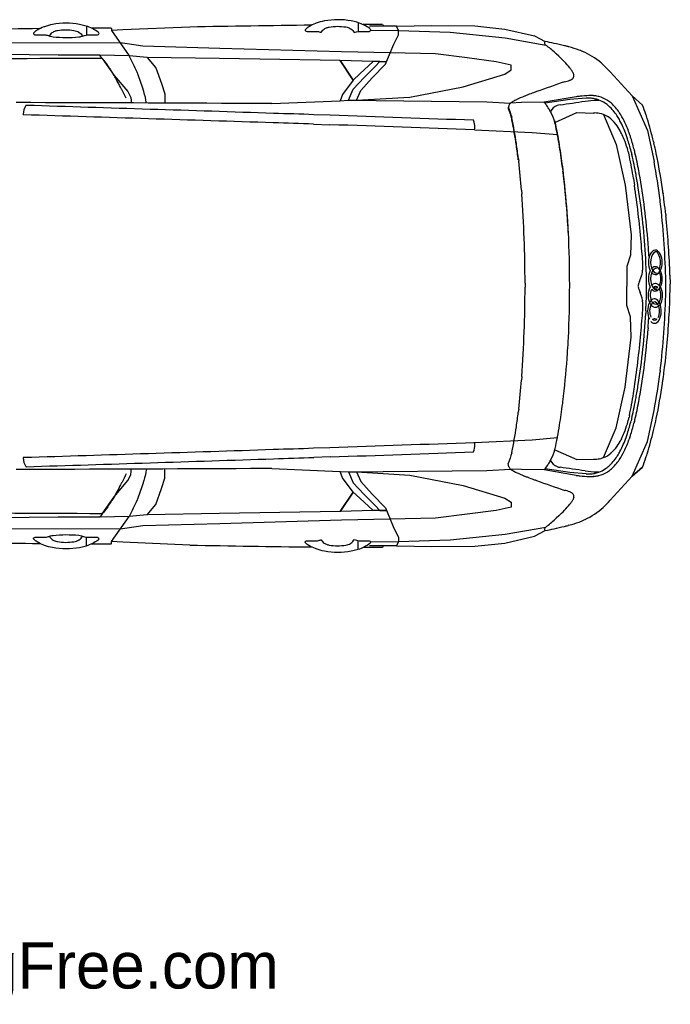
# Model space of a CAD drawing. Header units: millimetres. Extents: x -736 to -723.1, y -2314.2 to -2307.3.
# Tile 6 of 8: x -725.7 to -723.3, y -2314.2 to -2310.6. Entities that reach past the tile are written whole.
import ezdxf

# ---------------------------------------------------------------- set-up
doc = ezdxf.new("R2010")
doc.units = ezdxf.units.MM
doc.layers.add('dwgFree.com-automobile', color=251, linetype='Continuous')
doc.layers.add('DwgFree.com-Lineas perimetro', color=250, linetype='Continuous')

msp = doc.modelspace()

# ---------------------------------------------------------------- linework, layer by layer
at = {"layer": 'dwgFree.com-automobile', "color": 18, "true_color": 0x000000}
for p, q in [((-723.6834, -2310.9537), (-723.6837, -2310.9525)), ((-723.6736, -2311.0001), (-723.6741, -2310.9975)), ((-723.6534, -2311.1318), (-723.6545, -2311.1226)), ((-723.6362, -2311.3166), (-723.6366, -2311.3092)), ((-723.259, -2311.5222), (-723.2579, -2311.5549)), ((-723.7933, -2311.5519), (-723.7933, -2311.5663)), ((-723.3756, -2311.5679), (-723.3755, -2311.5683)), ((-723.3715, -2311.5455), (-723.3684, -2311.5385))]:
    msp.add_line(p, q, dxfattribs=at)
for centre, radius, start, end in [((-723.887, -2311.0048), 0.2099, 13.2021, 14.0632), ((-724.5658, -2311.164), 0.9072, 10.5787, 13.2021), ((-725.5496, -2311.3504), 1.9085, 9.2765, 10.5787), ((-725.5496, -2311.3572), 1.9085, 9.2765, 10.5787), ((-725.8741, -2311.4034), 2.2373, 7.2102, 9.2765), ((-725.5468, -2311.3714), 1.9085, 6.6468, 7.2102), ((-726.7896, -2311.5162), 3.1597, 3.7561, 6.6468), ((-726.4927, -2311.5041), 2.8627, 2.7864, 3.7561), ((-723.2842, -2311.5843), 0.0954, 163.4683, 166.8331), ((-723.2842, -2311.5408), 0.0954, 193.1669, 196.5317), ((-723.2795, -2311.5853), 0.1002, 156.6273, 163.4683), ((-724.9746, -2311.6134), 1.7176, 1.6968, 1.9519), ((-724.9746, -2311.5117), 1.7176, 358.0481, 358.3032)]:
    msp.add_arc(centre, radius, start, end, dxfattribs=at)
at = {"layer": 'dwgFree.com-automobile', "color": 18, "true_color": 0x000000, "extrusion": (0, 0, -1)}
for centre, start_param, end_param in [((-723.3119, -2311.536), 3.934719, 5.490059), ((-723.3119, -2311.5968), 2.706149, 3.577036)]:
    msp.add_ellipse(centre, major_axis=(0, -0.0335), ratio=0.550612, start_param=start_param, end_param=end_param, dxfattribs=at)
at = {"layer": 'dwgFree.com-automobile', "color": 18, "true_color": 0x000000}
msp.add_ellipse((-723.3119, -2311.536), major_axis=(0, 0.0335), ratio=0.550612, start_param=2.706149, end_param=3.577036, dxfattribs=at)
at = {"layer": 'DwgFree.com-Lineas perimetro', "color": 18, "true_color": 0x000000}
for p, q in [((-724.4083, -2310.5922), (-724.4083, -2310.6245)), ((-725.4101, -2310.605), (-725.4101, -2310.6373)), ((-725.32, -2310.6118), (-725.3923, -2310.6118)), ((-725.3181, -2310.6133), (-725.3181, -2310.6214)), ((-724.3182, -2310.599), (-724.3905, -2310.599)), ((-724.3163, -2310.6005), (-724.3163, -2310.605)), ((-723.7168, -2310.6743), (-723.7179, -2310.6733)), ((-723.6317, -2310.6812), (-723.6346, -2310.6804)), ((-723.572, -2310.7024), (-723.5755, -2310.7008)), ((-723.669, -2310.7156), (-723.6781, -2310.7071)), ((-723.6212, -2310.7676), (-723.6214, -2310.7674)), ((-723.5038, -2310.748), (-723.5049, -2310.7471)), ((-723.6282, -2310.8043), (-723.6272, -2310.8039)), ((-723.6134, -2310.783), (-723.6135, -2310.7828)), ((-723.8281, -2310.877), (-723.8265, -2310.8762)), ((-723.6045, -2310.8647), (-723.7224, -2310.8853)), ((-723.5542, -2310.8704), (-723.5543, -2310.8704)), ((-723.5401, -2310.861), (-723.5419, -2310.8609)), ((-723.5214, -2310.877), (-723.5229, -2310.8765)), ((-723.5208, -2310.8645), (-723.5213, -2310.8644)), ((-723.8532, -2310.897), (-723.8549, -2310.9085)), ((-723.4971, -2310.8894), (-723.4983, -2310.8886)), ((-724.5113, -2310.9331), (-724.5724, -2310.931)), ((-723.6997, -2310.9193), (-723.6977, -2310.923)), ((-723.6837, -2310.9593), (-723.6025, -2310.9234)), ((-723.6025, -2310.9234), (-723.541, -2310.925)), ((-723.512, -2310.9278), (-723.5131, -2310.9275)), ((-723.5035, -2310.9305), (-723.4578, -2311.0403)), ((-723.4769, -2310.9469), (-723.4776, -2310.9463)), ((-723.4528, -2310.9371), (-723.4546, -2310.9344)), ((-723.445, -2310.924), (-723.446, -2310.9225)), ((-723.3477, -2310.9304), (-723.3463, -2310.9349)), ((-724.5736, -2310.9659), (-724.5125, -2310.968)), ((-723.6837, -2310.9593), (-723.6834, -2310.9605)), ((-723.6741, -2311.0042), (-723.6736, -2311.0068)), ((-723.438, -2310.9999), (-723.4399, -2310.9962)), ((-723.4157, -2311.0199), (-723.4158, -2311.0196)), ((-723.4069, -2311.0053), (-723.4094, -2310.998)), ((-723.4578, -2311.0403), (-723.4242, -2311.1906)), ((-723.39, -2311.0631), (-723.3903, -2311.0621)), ((-723.8181, -2311.0906), (-723.8166, -2311.1027)), ((-723.4086, -2311.0847), (-723.4099, -2311.0789)), ((-723.4013, -2311.0707), (-723.4024, -2311.0663)), ((-723.6545, -2311.1294), (-723.6534, -2311.1386)), ((-723.3738, -2311.1385), (-723.3739, -2311.1382)), ((-723.4242, -2311.1906), (-723.4025, -2311.374)), ((-723.3759, -2311.2), (-723.3759, -2311.1998)), ((-723.8062, -2311.2094), (-723.8052, -2311.2224)), ((-723.2843, -2311.2201), (-723.2842, -2311.2211)), ((-723.2948, -2311.252), (-723.2954, -2311.2466)), ((-723.6366, -2311.316), (-723.6362, -2311.3234)), ((-723.2746, -2311.2993), (-723.2741, -2311.304)), ((-723.4025, -2311.374), (-723.404, -2311.4486)), ((-723.404, -2311.4486), (-723.4174, -2311.4904)), ((-723.3479, -2311.471), (-723.3484, -2311.4614)), ((-723.259, -2311.6029), (-723.2579, -2311.5702)), ((-723.3715, -2311.5795), (-723.3684, -2311.5865)), ((-723.404, -2311.6764), (-723.4174, -2311.6347)), ((-723.3607, -2311.6139), (-723.3604, -2311.6161)), ((-723.4025, -2311.7511), (-723.404, -2311.6764)), ((-723.3479, -2311.654), (-723.3484, -2311.6637)), ((-723.3394, -2311.7162), (-723.3396, -2311.7197)), ((-723.4242, -2311.9345), (-723.4025, -2311.7511)), ((-723.6366, -2311.8091), (-723.6362, -2311.8017)), ((-723.2746, -2311.8257), (-723.2741, -2311.8211)), ((-723.8052, -2311.8958), (-723.8062, -2311.9089)), ((-723.2948, -2311.873), (-723.2954, -2311.8784)), ((-723.4578, -2312.0847), (-723.4242, -2311.9345)), ((-723.3759, -2311.9251), (-723.3759, -2311.9252)), ((-723.2843, -2311.905), (-723.2842, -2311.904)), ((-723.6545, -2311.9956), (-723.6534, -2311.9864)), ((-723.3738, -2311.9865), (-723.3739, -2311.9868)), ((-723.8166, -2312.0156), (-723.8181, -2312.0276)), ((-723.4086, -2312.0404), (-723.4099, -2312.0461)), ((-723.4013, -2312.0544), (-723.4024, -2312.0587)), ((-723.39, -2312.062), (-723.3903, -2312.063)), ((-723.5035, -2312.1945), (-723.4578, -2312.0847)), ((-723.4157, -2312.1052), (-723.4158, -2312.1054)), ((-723.6741, -2312.1208), (-723.6736, -2312.1182)), ((-723.438, -2312.1252), (-723.4399, -2312.1289)), ((-723.4069, -2312.1197), (-723.4094, -2312.127)), ((-724.5736, -2312.1591), (-724.5125, -2312.1571)), ((-723.6837, -2312.1658), (-723.6834, -2312.1645)), ((-723.6837, -2312.1658), (-723.6025, -2312.2016)), ((-723.4769, -2312.1782), (-723.4776, -2312.1788)), ((-723.4528, -2312.1879), (-723.4546, -2312.1906)), ((-724.5113, -2312.1919), (-724.5724, -2312.194)), ((-723.8532, -2312.228), (-723.8549, -2312.2166)), ((-723.6997, -2312.2057), (-723.6977, -2312.202)), ((-723.6025, -2312.2016), (-723.541, -2312.2)), ((-723.512, -2312.1972), (-723.5131, -2312.1975)), ((-723.445, -2312.201), (-723.446, -2312.2025)), ((-723.3477, -2312.1946), (-723.3463, -2312.1901)), ((-723.8281, -2312.248), (-723.8265, -2312.2488)), ((-723.6045, -2312.2604), (-723.7224, -2312.2397)), ((-723.5542, -2312.2547), (-723.5543, -2312.2547)), ((-723.5214, -2312.248), (-723.5229, -2312.2486)), ((-723.5208, -2312.2605), (-723.5213, -2312.2606)), ((-723.4971, -2312.2356), (-723.4983, -2312.2364)), ((-723.5401, -2312.264), (-723.5419, -2312.2642)), ((-723.6282, -2312.3207), (-723.6272, -2312.3211)), ((-723.6212, -2312.3574), (-723.6214, -2312.3577)), ((-723.6134, -2312.342), (-723.6135, -2312.3423)), ((-723.5038, -2312.377), (-723.5049, -2312.378)), ((-723.669, -2312.4094), (-723.6781, -2312.4179)), ((-723.572, -2312.4227), (-723.5755, -2312.4243)), ((-723.7168, -2312.4508), (-723.7179, -2312.4518)), ((-723.6317, -2312.4438), (-723.6346, -2312.4446)), ((-725.4101, -2312.5201), (-725.4101, -2312.4878)), ((-725.32, -2312.5132), (-725.3923, -2312.5132)), ((-725.3181, -2312.5117), (-725.3181, -2312.5036)), ((-724.4083, -2312.5329), (-724.4083, -2312.5006)), ((-724.3182, -2312.526), (-724.3905, -2312.526)), ((-724.3163, -2312.5245), (-724.3163, -2312.52))]:
    msp.add_line(p, q, dxfattribs=at)
for points in [[(-724.5448, -2310.6279, -0.128656), (-724.5341, -2310.6156, -0.074928), (-724.5222, -2310.6098), (-724.5208, -2310.6094, -0.033595), (-724.5152, -2310.608, -0.082493), (-724.4543, -2310.6079, -0.091508), (-724.4363, -2310.6143), (-724.4352, -2310.615, -0.165945), (-724.4234, -2310.6286), (-724.4149, -2310.6259, -0.077034), (-724.4048, -2310.6243), (-724.3706, -2310.6243, 0.052715), (-724.3674, -2310.6239, 0.220499), (-724.3623, -2310.6201, 0.264829), (-724.3624, -2310.6173, 0.098627), (-724.3655, -2310.6138, 0.085251), (-724.4095, -2310.5918), (-724.4138, -2310.5905, 0.026826), (-724.4337, -2310.5856, 0.094576), (-724.5331, -2310.5858, 0.040749), (-724.563, -2310.5941), (-724.5654, -2310.595, 0.050939), (-724.5898, -2310.607), (-724.5937, -2310.6094, 0.027989), (-724.5972, -2310.6119, 0.041607), (-724.6027, -2310.617, 0.423561), (-724.6024, -2310.6218, 0.14772), (-724.5969, -2310.6241, 0.02926), (-724.5945, -2310.6243), (-724.5625, -2310.6243, -0.085716), (-724.5481, -2310.6268, 0.005048), (-724.5448, -2310.6279)], [(-725.5466, -2310.6407, -0.128656), (-725.5359, -2310.6284, -0.074928), (-725.524, -2310.6226), (-725.5226, -2310.6222, -0.033595), (-725.517, -2310.6208, -0.082493), (-725.4561, -2310.6207, -0.091508), (-725.4382, -2310.6271), (-725.437, -2310.6278, -0.165945), (-725.4252, -2310.6414), (-725.4167, -2310.6387, -0.077034), (-725.4066, -2310.6371), (-725.3725, -2310.6371, 0.052715), (-725.3692, -2310.6368, 0.220499), (-725.3641, -2310.6329, 0.264829), (-725.3642, -2310.6301, 0.098627), (-725.3674, -2310.6266, 0.085251), (-725.4113, -2310.6046), (-725.4157, -2310.6033, 0.026826), (-725.4355, -2310.5984, 0.094576), (-725.5349, -2310.5986, 0.040749), (-725.5648, -2310.607), (-725.5672, -2310.6078, 0.050939), (-725.5916, -2310.6198), (-725.5956, -2310.6222, 0.027989), (-725.5991, -2310.6247, 0.041607), (-725.6045, -2310.6298, 0.423561), (-725.6042, -2310.6346, 0.14772), (-725.5987, -2310.637, 0.02926), (-725.5963, -2310.6371), (-725.5643, -2310.6371, -0.085716), (-725.5499, -2310.6396, 0.005048), (-725.5466, -2310.6407)], [(-725.5466, -2310.6407, 0.005298), (-725.5431, -2310.6419, 0.048516), (-725.5331, -2310.6439, 0.050735), (-725.4387, -2310.6444, 0.052924), (-725.4278, -2310.6422), (-725.4252, -2310.6414)], [(-725.2643, -2310.8704, 0.012934), (-725.2789, -2310.8402, 0.001617), (-725.2803, -2310.8375), (-725.2844, -2310.8297, 0.005718), (-725.2979, -2310.8046, 0.006801), (-725.3082, -2310.7866), (-725.3119, -2310.7803, 0.009079), (-725.3233, -2310.7617, 0.008378), (-725.3295, -2310.7524), (-725.3315, -2310.7494, 0.037585), (-725.3521, -2310.7238, 0.003895), (-726.0891, -2310.7296, 0.003895)], [(-725.1885, -2310.8882, 0.020201), (-725.1984, -2310.846, 0.007329), (-725.2006, -2310.8385), (-725.2012, -2310.8367, 0.021191), (-725.2211, -2310.7811, 0.000299), (-725.2237, -2310.7747), (-725.2237, -2310.7746, 0.030386), (-725.253, -2310.7137)], [(-724.7271, -2310.8903), (-724.8048, -2310.8899, 0.000582), (-725.6688, -2310.8865)], [(-725.2643, -2312.2547, -0.012934), (-725.2789, -2312.2848, -0.001617), (-725.2803, -2312.2876), (-725.2844, -2312.2953, -0.005718), (-725.2979, -2312.3204, -0.006801), (-725.3082, -2312.3385), (-725.3119, -2312.3447, -0.009079), (-725.3233, -2312.3633, -0.008378), (-725.3295, -2312.3726), (-725.3315, -2312.3756, -0.037585), (-725.3521, -2312.4012, -0.003895), (-726.0891, -2312.3955, -0.003895)], [(-724.7271, -2312.2348), (-724.8048, -2312.2351, -0.000582), (-725.6688, -2312.2385)], [(-725.1885, -2312.2369, -0.020201), (-725.1984, -2312.279, -0.007329), (-725.2006, -2312.2866), (-725.2012, -2312.2883, -0.021191), (-725.2211, -2312.3439, -0.000299), (-725.2237, -2312.3503), (-725.2237, -2312.3504, -0.030386), (-725.253, -2312.4114)], [(-725.5466, -2312.4843, -0.005298), (-725.5431, -2312.4832, -0.048516), (-725.5331, -2312.4811, -0.050735), (-725.4387, -2312.4806, -0.052924), (-725.4278, -2312.4828), (-725.4252, -2312.4837)], [(-725.5466, -2312.4843, 0.128656), (-725.5359, -2312.4966, 0.074928), (-725.524, -2312.5024), (-725.5226, -2312.5029, 0.033595), (-725.517, -2312.5042, 0.082493), (-725.4561, -2312.5044, 0.091508), (-725.4382, -2312.4979), (-725.437, -2312.4973, 0.165945), (-725.4252, -2312.4837), (-725.4167, -2312.4864, 0.077034), (-725.4066, -2312.4879), (-725.3725, -2312.4879, -0.052715), (-725.3692, -2312.4883, -0.220499), (-725.3641, -2312.4921, -0.264829), (-725.3642, -2312.495, -0.098627), (-725.3674, -2312.4984, -0.085251), (-725.4113, -2312.5204), (-725.4157, -2312.5218, -0.026826), (-725.4355, -2312.5266, -0.094576), (-725.5349, -2312.5264, -0.040749), (-725.5648, -2312.5181), (-725.5672, -2312.5172, -0.050939), (-725.5916, -2312.5052), (-725.5956, -2312.5028, -0.027989), (-725.5991, -2312.5004, -0.041607), (-725.6045, -2312.4953, -0.423561), (-725.6042, -2312.4905, -0.14772), (-725.5987, -2312.4881, -0.02926), (-725.5963, -2312.4879), (-725.5643, -2312.4879, 0.085716), (-725.5499, -2312.4855, -0.005048), (-725.5466, -2312.4843)], [(-724.5448, -2312.4971, 0.128656), (-724.5341, -2312.5095, 0.074928), (-724.5222, -2312.5152), (-724.5208, -2312.5157, 0.033595), (-724.5152, -2312.517, 0.082493), (-724.4543, -2312.5172, 0.091508), (-724.4363, -2312.5107), (-724.4352, -2312.5101, 0.165945), (-724.4234, -2312.4965), (-724.4149, -2312.4992, 0.077034), (-724.4048, -2312.5008), (-724.3706, -2312.5008, -0.052715), (-724.3674, -2312.5011, -0.220499), (-724.3623, -2312.505, -0.264829), (-724.3624, -2312.5078, -0.098627), (-724.3655, -2312.5113, -0.085251), (-724.4095, -2312.5333), (-724.4138, -2312.5346, -0.026826), (-724.4337, -2312.5394, -0.094576), (-724.5331, -2312.5392, -0.040749), (-724.563, -2312.5309), (-724.5654, -2312.53, -0.050939), (-724.5898, -2312.5181), (-724.5937, -2312.5156, -0.027989), (-724.5972, -2312.5132, -0.041607), (-724.6027, -2312.5081, -0.423561), (-724.6024, -2312.5033, -0.14772), (-724.5969, -2312.5009, -0.02926), (-724.5945, -2312.5008), (-724.5625, -2312.5008, 0.085716), (-724.5481, -2312.4983, -0.005048), (-724.5448, -2312.4971)]]:
    msp.add_lwpolyline(points, format="xyb", dxfattribs=at)
for points in [[(-725.0287, -2310.6082), (-725.276, -2310.6186), (-725.3181, -2310.6214), (-725.253, -2310.7137)], [(-724.4148, -2310.8778), (-724.3988, -2310.842), (-724.3566, -2310.7952), (-724.3075, -2310.7454), (-724.2901, -2310.7036), (-724.2766, -2310.6708), (-724.2592, -2310.6372), (-724.2592, -2310.6211), (-724.2676, -2310.605), (-724.3666, -2310.605)], [(-724.4148, -2310.8778), (-724.3988, -2310.842), (-724.3566, -2310.7952), (-724.3075, -2310.7454), (-724.2901, -2310.7036), (-724.2766, -2310.6708), (-724.2592, -2310.6372), (-724.2592, -2310.6211), (-724.2676, -2310.605), (-724.3666, -2310.605)], [(-724.3623, -2310.6201), (-724.2592, -2310.6211), (-724.0689, -2310.6271), (-723.8669, -2310.6481), (-723.7168, -2310.6743)], [(-724.2676, -2310.605), (-724.1372, -2310.6027), (-723.978, -2310.6041), (-723.8681, -2310.6153), (-723.7582, -2310.6407), (-723.7185, -2310.6615)], [(-725.2863, -2310.6664), (-725.7571, -2310.668), (-726.031, -2310.6735)], [(-725.2603, -2310.6703), (-725.2863, -2310.6664)], [(-724.7271, -2310.8903), (-724.4742, -2310.8797), (-724.444, -2310.8778), (-724.4148, -2310.8778), (-724.2181, -2310.8661), (-724.0214, -2310.8281), (-723.8676, -2310.7814), (-723.8442, -2310.7658), (-723.8442, -2310.7483), (-723.8997, -2310.7357), (-724.0068, -2310.722), (-724.1231, -2310.7073), (-724.2901, -2310.7036), (-724.4694, -2310.6996), (-724.9187, -2310.6867), (-725.202, -2310.6789), (-725.2603, -2310.6703)], [(-725.1862, -2310.7201), (-725.253, -2310.7137), (-725.3603, -2310.7114), (-725.5138, -2310.7114), (-726.0494, -2310.705)], [(-725.3521, -2310.7238), (-725.3603, -2310.7114)], [(-725.3521, -2310.7238), (-725.3082, -2310.7866), (-725.2575, -2310.8456), (-725.2469, -2310.8674), (-725.2447, -2310.8791), (-725.2447, -2310.8879)], [(-724.3528, -2310.735), (-724.4748, -2310.7316), (-724.4264, -2310.8035), (-724.4748, -2310.7316), (-724.9193, -2310.7244), (-725.1862, -2310.7201), (-725.1548, -2310.7578), (-725.1332, -2310.8166), (-725.1213, -2310.8541), (-725.1213, -2310.8884)], [(-724.444, -2310.8778), (-724.4272, -2310.8374), (-724.3865, -2310.7944), (-724.3459, -2310.7538), (-724.329, -2310.7354), (-724.3035, -2310.7358), (-724.329, -2310.7354), (-724.3528, -2310.735), (-724.4019, -2310.7806), (-724.4264, -2310.8035), (-724.4656, -2310.8566), (-724.4742, -2310.8797)], [(-723.4799, -2310.7734), (-723.398, -2310.8617), (-723.36, -2310.8956), (-723.398, -2310.8617), (-723.3414, -2310.9892), (-723.3177, -2311.1039)], [(-724.444, -2310.8778), (-723.9335, -2310.8832), (-723.8467, -2310.8884)], [(-723.5679, -2310.8705), (-723.6279, -2310.8752), (-723.7195, -2310.889)], [(-723.572, -2310.8811), (-723.5392, -2310.8779), (-723.5214, -2310.8779)], [(-723.5214, -2310.8779), (-723.5214, -2310.877)], [(-723.491, -2310.8774), (-723.4893, -2310.8785)], [(-723.7224, -2310.8853), (-723.8063, -2310.8861), (-723.8467, -2310.8884)], [(-723.98, -2310.9867), (-723.7671, -2310.9963), (-723.6741, -2311.0042)], [(-723.3196, -2311.0301), (-723.3183, -2311.0355)], [(-723.3934, -2311.1666), (-723.3898, -2311.1906)], [(-723.3394, -2311.4088), (-723.3396, -2311.4054)], [(-723.3606, -2311.4532), (-723.3613, -2311.4451)], [(-723.3313, -2311.4448), (-723.3262, -2311.4373)], [(-723.2987, -2311.4517), (-723.3065, -2311.436)], [(-723.4174, -2311.4904), (-723.4174, -2311.5625)], [(-723.3607, -2311.5112), (-723.3604, -2311.5089)], [(-723.4174, -2311.6347), (-723.4174, -2311.5625)], [(-723.3613, -2311.68), (-723.3606, -2311.6718)], [(-723.3934, -2311.9585), (-723.3898, -2311.9344)], [(-723.4799, -2312.3517), (-723.398, -2312.2633), (-723.36, -2312.2294), (-723.398, -2312.2633), (-723.3414, -2312.1358), (-723.3177, -2312.0211)], [(-723.3196, -2312.0949), (-723.3183, -2312.0896)], [(-723.98, -2312.1383), (-723.7671, -2312.1287), (-723.6741, -2312.1208)], [(-725.3521, -2312.4012), (-725.3082, -2312.3385), (-725.2575, -2312.2794), (-725.2469, -2312.2577), (-725.2447, -2312.2459), (-725.2447, -2312.2371)], [(-724.7271, -2312.2348), (-724.4742, -2312.2453), (-724.444, -2312.2473), (-724.4148, -2312.2473), (-724.2181, -2312.2589), (-724.0214, -2312.2969), (-723.8676, -2312.3436), (-723.8442, -2312.3592), (-723.8442, -2312.3767), (-723.8997, -2312.3894), (-724.0068, -2312.403), (-724.1231, -2312.4178), (-724.2901, -2312.4215), (-724.4694, -2312.4254), (-724.9187, -2312.4384), (-725.202, -2312.4461), (-725.2603, -2312.4548)], [(-724.3528, -2312.39), (-724.4748, -2312.3935), (-724.4264, -2312.3216), (-724.4748, -2312.3935), (-724.9193, -2312.4006), (-725.1862, -2312.4049), (-725.1548, -2312.3673), (-725.1332, -2312.3084), (-725.1213, -2312.2709), (-725.1213, -2312.2366)], [(-724.444, -2312.2473), (-724.4272, -2312.2877), (-724.3865, -2312.3306), (-724.3459, -2312.3712), (-724.329, -2312.3896), (-724.3035, -2312.3893), (-724.329, -2312.3896), (-724.3528, -2312.39), (-724.4019, -2312.3444), (-724.4264, -2312.3216), (-724.4656, -2312.2685), (-724.4742, -2312.2453)], [(-724.444, -2312.2473), (-723.9335, -2312.2418), (-723.8467, -2312.2367)], [(-724.4148, -2312.2473), (-724.3988, -2312.2831), (-724.3566, -2312.3298), (-724.3075, -2312.3797), (-724.2901, -2312.4215), (-724.2766, -2312.4542), (-724.2592, -2312.4878), (-724.2592, -2312.5039), (-724.2676, -2312.52), (-724.3666, -2312.52)], [(-723.7224, -2312.2397), (-723.8063, -2312.2389), (-723.8467, -2312.2367)], [(-723.5679, -2312.2545), (-723.6279, -2312.2499), (-723.7195, -2312.2361)], [(-723.572, -2312.2439), (-723.5392, -2312.2472), (-723.5214, -2312.2472)], [(-723.5214, -2312.2472), (-723.5214, -2312.248)], [(-723.491, -2312.2476), (-723.4893, -2312.2466)], [(-725.1862, -2312.4049), (-725.253, -2312.4114), (-725.3603, -2312.4136), (-725.5138, -2312.4136), (-726.0494, -2312.42)], [(-725.3521, -2312.4012), (-725.3603, -2312.4136)], [(-725.0287, -2312.5169), (-725.276, -2312.5064), (-725.3181, -2312.5036), (-725.253, -2312.4114)], [(-725.2863, -2312.4586), (-725.7571, -2312.457), (-726.031, -2312.4516)], [(-725.2603, -2312.4548), (-725.2863, -2312.4586)], [(-724.3623, -2312.505), (-724.2592, -2312.5039), (-724.0689, -2312.4979), (-723.8669, -2312.477), (-723.7168, -2312.4508)], [(-724.2676, -2312.52), (-724.1372, -2312.5224), (-723.978, -2312.521), (-723.8681, -2312.5097), (-723.7582, -2312.4843), (-723.7185, -2312.4636)]]:
    msp.add_lwpolyline(points, dxfattribs=at)
for centre, radius, start, end in [((-724.9393, -2367.048), 56.4376, 90.65233, 91.08544), ((-725.32, -2310.6138), 0.00191, 0, 90), ((-723.9375, -2367.0352), 56.4376, 90.65233, 91.10792), ((-723.7174, -2310.6661), 0.00477, 134.1239, 207.4748), ((-723.9001, -2311.6059), 0.9617, 77.1595, 79.161), ((-723.7048, -2310.6596), 0.0189, 207.4748, 226.3179), ((-723.6773, -2310.6329), 0.0573, 226.3179, 232.4998), ((-723.9953, -2311.0474), 0.4652, 47.0063, 52.4998), ((-724.8268, -2315.6717), 5.1318, 76.7203, 77.1595), ((-723.8015, -2311.3272), 0.668, 75.5363, 76.7203), ((-723.7243, -2311.0403), 0.3709, 69.3875, 75.5363), ((-723.6945, -2310.9611), 0.2863, 65.4337, 69.3875), ((-723.9964, -2311.0668), 0.4802, 39.9573, 47.0063), ((-723.678, -2310.9343), 0.2549, 47.2441, 65.4337), ((-723.738, -2310.8504), 0.1431, 35.4352, 39.9573), ((-723.6818, -2310.8108), 0.0744, 26.3194, 35.4352), ((-723.6787, -2310.9372), 0.2576, 39.4826, 47.2441), ((-719.8204, -2321.8145), 11.6513, 109.176, 109.71439), ((-723.6606, -2310.7248), 0.0859, 278.7796, 292.1202), ((-723.6386, -2310.7761), 0.0301, 292.1202, 318.7813), ((-723.6246, -2310.7883), 0.0115, 318.7813, 349.7121), ((-723.634, -2310.7871), 0.021, 11.8961, 26.3194), ((-723.6321, -2310.787), 0.0191, 349.7121, 11.8961), ((-723.2679, -2312.1936), 1.4314, 109.7144, 110.1884), ((-723.7671, -2310.9963), 0.1341, 120.4114, 126.3979), ((-723.7867, -2310.963), 0.0954, 115.7281, 120.4114), ((-723.649, -2311.2446), 0.4089, 110.9523, 115.7281), ((-721.7174, -2316.2865), 5.8081, 110.82991, 110.95229), ((-723.0727, -2312.7244), 1.997, 110.1884, 110.8299), ((-724.1375, -2307.3596), 3.5667, 277.6233, 279.1223), ((-723.4411, -2312.5745), 1.7176, 94.9778, 95.456), ((-723.4069, -2312.9673), 2.112, 94.0994, 94.9778), ((-723.5601, -2310.9752), 0.105, 86.838, 94.2449), ((-723.5504, -2310.9655), 0.105, 85.3448, 94.0994), ((-723.561, -2310.9938), 0.1236, 78.9075, 86.838), ((-723.5478, -2310.9566), 0.0959, 75.6509, 85.3448), ((-723.5556, -2310.9661), 0.0954, 69.9694, 78.9075), ((-723.8511, -2312.142), 1.3195, 75.5262, 75.6509), ((-723.5596, -2310.9818), 0.1115, 56.6592, 69.9694), ((-723.547, -2310.9662), 0.105, 57.7548, 75.5262), ((-723.5504, -2310.9753), 0.1145, 48.8419, 57.7548), ((-725.5834, -2310.9319), 0.0603, 145.5446, 177.7538), ((-725.6316, -2310.8988), 0.00191, 88.2042, 145.5446), ((-745.4919, -2944.3471), 633.7615, 88.1217644, 88.2042129), ((-722.573, -2310.4958), 1.3446, 197.5728, 199.3245), ((-722.573, -2310.5025), 1.3446, 197.5728, 199.3245), ((-723.8408, -2310.9005), 0.0129, 141.9107, 164.3326), ((-723.8342, -2310.9053), 0.021, 126.3979, 141.9107), ((-723.8701, -2311.0061), 0.1908, 37.8645, 39.2539), ((-723.8938, -2311.0245), 0.2208, 32.551, 37.8645), ((-723.8846, -2311.0186), 0.2099, 28.2344, 32.551), ((-723.6549, -2310.9451), 0.0519, 112.4851, 149.9039), ((-723.662, -2310.928), 0.0334, 93.9761, 112.4851), ((-723.5548, -2310.9771), 0.105, 47.9593, 56.6592), ((-723.6008, -2311.0282), 0.1737, 32.6588, 47.9593), ((-723.5824, -2311.0119), 0.1631, 33.2339, 48.8419), ((-724.0869, -2311.1724), 0.7778, 18.1248, 20.8472), ((-725.6418, -2310.9296), 0.00191, 177.7538, 268.205), ((-745.4919, -2944.3471), 633.7266, 88.1217644, 88.2050477), ((-730.9763, -2501.7069), 190.8834, 88.077442, 88.121764), ((-729.7239, -2466.219), 155.3733, 87.882548, 88.077442), ((-724.0393, -2310.9764), 0.0614, 358.3829, 23.7261), ((-723.8437, -2310.9413), 0.00191, 314.7801, 19.3245), ((-725.1218, -2311.2229), 1.3098, 8.1389, 12.3505), ((-723.8437, -2310.9481), 0.00191, 314.7801, 19.3245), ((-725.1218, -2311.2296), 1.3098, 8.1389, 12.3505), ((-723.8364, -2310.9975), 0.1574, 14.0632, 28.2344), ((-723.5358, -2310.9916), 0.0668, 89.752, 94.4817), ((-723.5359, -2311.0214), 0.0966, 76.3547, 89.752), ((-723.5277, -2310.9927), 0.0668, 68.7096, 76.3547), ((-723.535, -2311.0114), 0.0869, 48.5927, 68.7096), ((-723.5716, -2311.0542), 0.1431, 34.7203, 48.5927), ((-723.6456, -2311.0607), 0.229, 27.9357, 32.6588), ((-723.6844, -2311.0809), 0.2863, 26.3418, 33.2339), ((-723.7695, -2311.1264), 0.3692, 19.247, 27.9357), ((-723.768, -2311.1223), 0.3795, 19.1134, 26.3418), ((-724.1625, -2311.2021), 0.8588, 17.445, 18.1248), ((-724.5382, -2311.3202), 1.2527, 13.3866, 17.445), ((-730.9763, -2501.7069), 190.8485, 88.077442, 88.121764), ((-729.7239, -2466.219), 155.3385, 87.880912, 88.077442), ((-723.9999, -2310.9775), 0.022, 335.1809, 358.3829), ((-723.887, -2311.0115), 0.2099, 13.2021, 14.0632), ((-724.5658, -2311.1708), 0.9072, 10.5787, 13.2021), ((-723.621, -2311.0884), 0.2032, 27.0035, 34.7203), ((-723.6931, -2311.1299), 0.2863, 22.1279, 27.0035), ((-723.802, -2311.1742), 0.4039, 17.0869, 22.1279), ((-724.6815, -2311.4448), 1.3352, 18.5704, 19.247), ((-723.9395, -2311.1958), 0.5526, 13.5547, 18.5704), ((-723.8577, -2311.1615), 0.4771, 17.5886, 19.1134), ((-724.0912, -2311.2356), 0.7221, 13.9029, 17.5886), ((-726.5614, -2311.4287), 2.764, 7.0263, 8.1389), ((-726.5614, -2311.4355), 2.764, 7.0263, 8.1389), ((-725.8741, -2311.4102), 2.2373, 7.2102, 9.2765), ((-723.6896, -2311.1396), 0.2863, 12.2357, 17.0869), ((-724.8789, -2311.4316), 1.5338, 13.5884, 13.9029), ((-724.85, -2311.4), 1.5745, 11.9317, 13.3866), ((-724.7788, -2311.3818), 1.4021, 8.8317, 12.2357), ((-721.9171, -2310.7128), 1.5268, 193.5547, 193.8723), ((-724.4349, -2311.3346), 1.0667, 9.8824, 13.8723), ((-724.5354, -2311.3486), 1.1804, 10.2659, 13.5884), ((-725.256, -2311.4858), 1.9895, 8.142, 11.9317), ((-725.943, -2311.3647), 2.1424, 4.1588, 7.0263), ((-725.6117, -2311.5348), 2.3342, 7.0928, 10.6393), ((-725.5468, -2311.3781), 1.9085, 6.6468, 7.2102), ((-726.7896, -2311.523), 3.1597, 3.7561, 6.6468), ((-727.3572, -2311.8437), 4.033, 9.1873, 9.8824), ((-738.1397, -2313.8128), 15.0061, 10.22865, 10.26595), ((-725.7823, -2311.583), 2.4491, 4.1597, 10.2287), ((-727.2204, -2311.7446), 3.8705, 5.1114, 8.2295), ((-725.7138, -2311.5781), 2.3683, 2.8254, 9.1873), ((-730.9328, -2312.298), 7.7241, 8.02177, 8.14197), ((-728.3368, -2311.5519), 4.5435, 360, 4.1588), ((-725.174, -2311.4874), 1.9085, 7.0944, 8.0218), ((-725.1886, -2311.4877), 1.9085, 6.0238, 7.0928), ((-725.8852, -2311.5759), 2.6252, 6.0474, 7.0944), ((-726.3799, -2311.6134), 3.1064, 0.9383, 6.0238), ((-725.4567, -2311.5352), 2.1948, 5.7602, 6.0474), ((-726.383, -2311.6286), 3.1258, 1.9519, 5.7602), ((-726.4927, -2311.5109), 2.8627, 2.7864, 3.7561), ((-727.6231, -2311.5591), 3.9944, 357.2136, 2.7864), ((-735.3964, -2312.476), 12.0791, 4.89589, 5.11139), ((-725.7187, -2311.5818), 2.3856, 3.1164, 4.1597), ((-723.753, -2311.4868), 0.3938, 358.8876, 4.8959), ((-723.4785, -2311.4922), 0.1193, 351.9347, 358.8876), ((-726.2072, -2311.6121), 2.8627, 0.9931, 2.8254), ((-723.4663, -2311.4962), 0.1066, 336.6273, 351.9347), ((-728.3368, -2311.5663), 4.5435, 355.8412, 0), ((-723.2795, -2311.5398), 0.1002, 196.5317, 203.3727), ((-726.2072, -2311.5129), 2.8627, 357.1746, 359.0069), ((-726.3799, -2311.5117), 3.1064, 353.9762, 359.0617), ((-723.4663, -2311.6288), 0.1066, 8.0653, 23.3727), ((-726.383, -2311.4964), 3.1258, 354.2398, 358.0481), ((-723.753, -2311.6382), 0.3938, 355.1041, 1.1124), ((-723.4785, -2311.6329), 0.1193, 1.1124, 8.0653), ((-725.7138, -2311.5469), 2.3683, 350.8127, 357.1746), ((-735.3964, -2310.6491), 12.0791, 354.88861, 355.10411), ((-725.7187, -2311.5432), 2.3856, 355.8403, 356.7096), ((-727.2204, -2311.3804), 3.8705, 351.7705, 354.8886), ((-725.7823, -2311.542), 2.4491, 349.7713, 355.8403), ((-726.4927, -2311.6141), 2.8627, 356.2439, 357.2136), ((-726.7896, -2311.6021), 3.1597, 353.3532, 356.2439), ((-725.8852, -2311.5491), 2.6252, 352.9056, 353.9526), ((-725.4567, -2311.5899), 2.1948, 353.9526, 354.2398), ((-725.1886, -2311.6374), 1.9085, 352.9072, 353.9762), ((-725.6117, -2311.5902), 2.3342, 349.3607, 352.9072), ((-725.174, -2311.6376), 1.9085, 351.9782, 352.9056), ((-725.943, -2311.7535), 2.1424, 352.9737, 355.8412), ((-727.3572, -2311.2813), 4.033, 350.1176, 350.8127), ((-725.256, -2311.6392), 1.9895, 348.0683, 351.858), ((-730.9328, -2310.8271), 7.7241, 351.85803, 351.97823), ((-725.5468, -2311.7469), 1.9085, 352.7898, 353.3532), ((-724.7788, -2311.7432), 1.4021, 347.7643, 351.1683), ((-725.8741, -2311.7148), 2.2373, 350.7235, 352.7898), ((-724.4349, -2311.7904), 1.0667, 346.1277, 350.1176), ((-724.5354, -2311.7765), 1.1804, 346.4116, 349.7341), ((-738.1397, -2309.3122), 15.0061, 349.73405, 349.77135), ((-726.5614, -2311.6895), 2.764, 351.8611, 352.9737), ((-725.5496, -2311.7678), 1.9085, 349.4213, 350.7235), ((-723.802, -2311.9509), 0.4039, 337.8721, 342.9131), ((-723.6896, -2311.9854), 0.2863, 342.9131, 347.7643), ((-723.9395, -2311.9292), 0.5526, 341.4296, 346.4453), ((-724.0912, -2311.8895), 0.7221, 342.4114, 346.0971), ((-721.9171, -2312.4122), 1.5268, 166.1277, 166.4453), ((-724.8789, -2311.6934), 1.5338, 346.0971, 346.4116), ((-724.85, -2311.725), 1.5745, 346.6134, 348.0683), ((-725.1218, -2311.8954), 1.3098, 347.6495, 351.8611), ((-723.6931, -2311.9952), 0.2863, 332.9965, 337.8721), ((-724.6815, -2311.6802), 1.3352, 340.753, 341.4296), ((-723.8577, -2311.9635), 0.4771, 340.8866, 342.4114), ((-724.5382, -2311.8049), 1.2527, 342.555, 346.6134), ((-729.7239, -2156.9061), 155.3385, 271.922558, 272.119088), ((-724.0393, -2312.1486), 0.0614, 336.2739, 1.6171), ((-723.9999, -2312.1475), 0.022, 1.6171, 24.8191), ((-724.5658, -2311.9543), 0.9072, 346.7979, 349.4213), ((-723.621, -2312.0366), 0.2032, 325.2797, 332.9965), ((-723.7695, -2311.9986), 0.3692, 332.0643, 340.753), ((-723.768, -2312.0028), 0.3795, 333.6582, 340.8866), ((-745.4919, -1678.7779), 633.7266, 271.7949523, 271.8782356), ((-730.9763, -2121.4181), 190.8485, 271.878236, 271.922558), ((-729.7239, -2156.9061), 155.3733, 271.922558, 272.117452), ((-722.573, -2312.6225), 1.3446, 160.6755, 162.4272), ((-723.8437, -2312.1769), 0.00191, 340.6755, 45.2199), ((-723.8364, -2312.1275), 0.1574, 331.7656, 345.9368), ((-723.887, -2312.1135), 0.2099, 345.9368, 346.7979), ((-723.535, -2312.1136), 0.0869, 291.2904, 311.4073), ((-723.5716, -2312.0708), 0.1431, 311.4073, 325.2797), ((-723.6456, -2312.0643), 0.229, 327.3412, 332.0643), ((-723.6844, -2312.0441), 0.2863, 326.7661, 333.6582), ((-724.1625, -2311.923), 0.8588, 341.8752, 342.555), ((-725.6418, -2312.1955), 0.00191, 91.795, 182.2462), ((-725.5834, -2312.1932), 0.0603, 182.2462, 214.4554), ((-745.4919, -1678.7779), 633.7615, 271.7957871, 271.8782356), ((-730.9763, -2121.4181), 190.8834, 271.878236, 271.922558), ((-723.8938, -2312.1006), 0.2208, 322.1355, 327.449), ((-723.8846, -2312.1064), 0.2099, 327.449, 331.7656), ((-723.6549, -2312.1799), 0.0519, 210.0961, 247.5149), ((-723.5358, -2312.1334), 0.0668, 265.5183, 270.248), ((-723.5359, -2312.1036), 0.0966, 270.248, 283.6453), ((-723.5277, -2312.1323), 0.0668, 283.6453, 291.2904), ((-723.6008, -2312.0969), 0.1737, 312.0407, 327.3412), ((-723.5824, -2312.1132), 0.1631, 311.1581, 326.7661), ((-724.0869, -2311.9526), 0.7778, 339.1528, 341.8752), ((-725.6316, -2312.2262), 0.00191, 214.4554, 271.7958), ((-723.8408, -2312.2245), 0.0129, 195.6674, 218.0893), ((-723.8342, -2312.2198), 0.021, 218.0893, 233.6021), ((-723.7671, -2312.1287), 0.1341, 233.6021, 239.5886), ((-723.7867, -2312.1621), 0.0954, 239.5886, 244.2719), ((-723.649, -2311.8805), 0.4089, 244.2719, 249.0477), ((-723.8701, -2312.1189), 0.1908, 320.7461, 322.1355), ((-723.662, -2312.197), 0.0334, 247.5149, 266.0239), ((-724.1375, -2315.7654), 3.5667, 80.8777, 82.3767), ((-723.4411, -2310.5505), 1.7176, 264.544, 265.0222), ((-723.5601, -2312.1499), 0.105, 265.7551, 273.162), ((-723.561, -2312.1313), 0.1236, 273.162, 281.0925), ((-723.5556, -2312.1589), 0.0954, 281.0925, 290.0306), ((-723.8511, -2310.983), 1.3195, 284.3491, 284.4738), ((-723.5596, -2312.1432), 0.1115, 290.0306, 303.3408), ((-723.547, -2312.1588), 0.105, 284.4738, 302.2452), ((-723.5548, -2312.1479), 0.105, 303.3408, 312.0407), ((-723.5504, -2312.1497), 0.1145, 302.2452, 311.1581), ((-721.7174, -2306.8386), 5.8081, 249.04771, 249.17009), ((-723.0727, -2310.4006), 1.997, 249.1701, 249.8116), ((-723.2679, -2310.9315), 1.4314, 249.8116, 250.2856), ((-719.8204, -2301.3106), 11.6513, 250.28561, 250.824), ((-723.4069, -2310.1577), 2.112, 265.0222, 265.9006), ((-723.5504, -2312.1595), 0.105, 265.9006, 274.6552), ((-723.5478, -2312.1684), 0.0959, 274.6552, 284.3491), ((-723.6606, -2312.4003), 0.0859, 67.8798, 81.2204), ((-723.6386, -2312.349), 0.0301, 41.2187, 67.8798), ((-723.6246, -2312.3367), 0.0115, 10.2879, 41.2187), ((-723.9964, -2312.0582), 0.4802, 312.9937, 320.0427), ((-723.738, -2312.2747), 0.1431, 320.0427, 324.5648), ((-723.6818, -2312.3143), 0.0744, 324.5648, 333.6806), ((-723.634, -2312.3379), 0.021, 333.6806, 348.1039), ((-723.6321, -2312.3381), 0.0191, 348.1039, 10.2879), ((-723.6787, -2312.1878), 0.2576, 312.7559, 320.5174), ((-723.678, -2312.1908), 0.2549, 294.5663, 312.7559), ((-723.9953, -2312.0777), 0.4652, 307.5002, 312.9937), ((-723.7243, -2312.0847), 0.3709, 284.4637, 290.6125), ((-723.6945, -2312.1639), 0.2863, 290.6125, 294.5663), ((-723.7174, -2312.4589), 0.00477, 152.5252, 225.8761), ((-723.7048, -2312.4655), 0.0189, 133.6821, 152.5252), ((-723.9001, -2311.5192), 0.9617, 280.839, 282.8405), ((-723.6773, -2312.4922), 0.0573, 127.5002, 133.6821), ((-724.8268, -2307.4534), 5.1318, 282.8405, 283.2797), ((-723.8015, -2311.7978), 0.668, 283.2797, 284.4637), ((-724.9393, -2256.077), 56.4376, 268.91456, 269.34767), ((-725.32, -2312.5113), 0.00191, 270, 0), ((-723.9375, -2256.0899), 56.4376, 268.89208, 269.34767)]:
    msp.add_arc(centre, radius, start, end, dxfattribs=at)
for centre, major_axis, ratio, start_param, end_param in [((-723.3128, -2311.4752), (0, -0.0449), 0.562626, 5.719161, 9.988802), ((-723.3128, -2311.4752), (0, -0.0449), 0.562626, 10.250685, 11.740464), ((-723.3084, -2311.4752), (0, -0.0394), 0.557713, 3.054528, 6.37025), ((-723.3119, -2311.4752), (0, 0.0335), 0.550612, 3.934719, 5.490059), ((-723.3084, -2311.536), (0, -0.0394), 0.557713, 3.054528, 6.37025), ((-723.3128, -2311.536), (0, -0.0449), 0.562626, 5.719161, 9.988802), ((-723.3128, -2311.536), (0, -0.0449), 0.562626, 3.967499, 5.457278), ((-723.3163, -2311.6546), (0, -0.0449), 0.562626, 5.719161, 11.740464), ((-723.3154, -2311.6546), (0, 0.0335), 0.550612, 3.934719, 8.580914), ((-723.3154, -2311.6546), (0, 0.0335), 0.550612, 2.706149, 3.577036), ((-723.3154, -2311.6546), (0, 0.0335), 0.550612, 2.706149, 3.577036)]:
    msp.add_ellipse(centre, major_axis=major_axis, ratio=ratio, start_param=start_param, end_param=end_param, dxfattribs=at)
at = {"layer": 'DwgFree.com-Lineas perimetro', "color": 18, "true_color": 0x000000, "extrusion": (0, 0, -1)}
for centre, major_axis, ratio, start_param, end_param in [((-723.3128, -2311.5968), (0, 0.0449), 0.562626, 5.719161, 11.740464), ((-723.3119, -2311.5968), (0, -0.0335), 0.550612, 3.934719, 8.580914), ((-723.3154, -2311.7154), (0, -0.0335), 0.550612, 2.706149, 3.577036), ((-723.3154, -2311.7154), (0, -0.0335), 0.550612, 2.706149, 3.577036)]:
    msp.add_ellipse(centre, major_axis=major_axis, ratio=ratio, start_param=start_param, end_param=end_param, dxfattribs=at)

# ---------------------------------------------------------------- texts
at = {"layer": 'DwgFree.com-Lineas perimetro', "color": 1}
msp.add_text('It is forbidden to use our files on their websites and blogs, without specifying a link to our website - DwgFree.com', height=0.170538, dxfattribs=at).set_placement((-736.071, -2314.1508))

doc.saveas('drawing.dxf')
